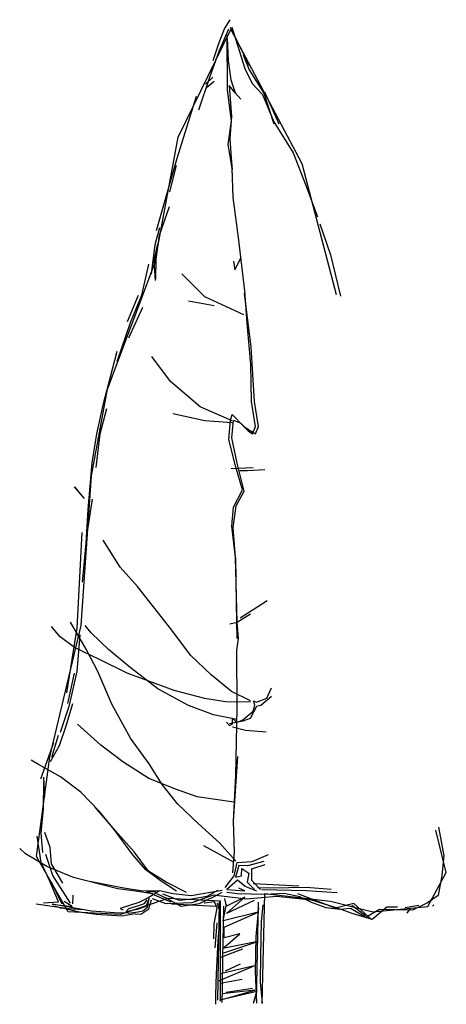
# Model space of a CAD drawing. Extents: x 41.4 to 46.6, y 31.5 to 43.4.
import ezdxf

# ---------------------------------------------------------------- set-up
doc = ezdxf.new("R2010")
doc.units = 0
doc.header["$LTSCALE"] = 40
doc.layers.get('0').update_dxf_attribs({"linetype": 'CONTINUOUS'})
doc.layers.add('TR_OUT', color=7, linetype='CONTINUOUS')

msp = doc.modelspace()

# ---------------------------------------------------------------- linework, layer by layer
at = {"color": 0}
for p, q in [((43.878, 43.3), (43.948, 43.411)), ((43.813, 43.029), (43.931, 43.299)), ((43.815, 43.135), (43.878, 43.3)), ((43.947, 43.321), (44.179, 42.857)), ((43.969, 43.321), (44.126, 42.82)), ((43.912, 43.186), (43.924, 42.919)), ((43.917, 42.562), (43.913, 43.222)), ((43.743, 42.918), (43.815, 43.135)), ((43.702, 42.715), (43.813, 43.029)), ((44.106, 42.986), (44.179, 42.804)), ((43.924, 42.919), (43.955, 42.685)), ((44.126, 42.82), (44.213, 42.638)), ((44.179, 42.804), (44.354, 42.522)), ((43.567, 42.318), (43.702, 42.715)), ((43.65, 42.631), (43.736, 42.715)), ((43.955, 42.685), (44.007, 42.524)), ((43.754, 42.661), (43.662, 42.587)), ((44.007, 42.524), (43.936, 42.614)), ((43.936, 42.614), (43.965, 42.238)), ((44.213, 42.638), (44.339, 42.507)), ((43.305, 41.734), (43.541, 42.484)), ((43.964, 42.186), (43.917, 42.562)), ((44.007, 42.524), (44.077, 42.451)), ((44.077, 42.451), (44.007, 42.524)), ((44.339, 42.507), (44.476, 42.173)), ((44.354, 42.522), (44.476, 42.15)), ((44.362, 42.537), (44.536, 42.149)), ((43.965, 42.238), (43.942, 41.972)), ((43.923, 41.9), (43.964, 42.186)), ((44.476, 42.173), (44.711, 41.799)), ((43.942, 41.972), (43.957, 41.793)), ((43.972, 41.614), (43.923, 41.9)), ((43.055, 40.857), (43.305, 41.734)), ((43.957, 41.793), (43.972, 41.596)), ((44.711, 41.799), (44.869, 41.397)), ((43.217, 41.329), (43.298, 41.644)), ((43.984, 41.257), (43.972, 41.614)), ((44.869, 41.397), (45.006, 41.025)), ((44.047, 40.773), (43.984, 41.257)), ((43.094, 40.804), (43.214, 41.148)), ((43.04, 40.691), (43.096, 40.894)), ((45.035, 40.939), (45.163, 40.563)), ((43.051, 40.51), (43.094, 40.804)), ((42.995, 40.33), (43.04, 40.691)), ((43.027, 40.497), (43.074, 40.698)), ((44.124, 40.13), (44.047, 40.773)), ((45.163, 40.563), (45.282, 40.063)), ((42.879, 40.076), (42.965, 40.45)), ((43.044, 40.252), (43.027, 40.497)), ((43.047, 40.269), (43.051, 40.51)), ((43.988, 40.489), (44.004, 40.382)), ((44.004, 40.382), (44.077, 40.523)), ((43.64, 40.057), (43.361, 40.335)), ((42.706, 39.756), (42.84, 40.076)), ((42.741, 39.743), (42.879, 40.076)), ((44.201, 39.45), (44.123, 40.094)), ((44.153, 39.736), (44.124, 40.13)), ((43.752, 39.945), (43.445, 40.002)), ((44.113, 39.836), (43.64, 40.057)), ((42.719, 39.558), (42.891, 39.929)), ((42.581, 39.273), (42.741, 39.743)), ((44.198, 39.236), (44.153, 39.736)), ((42.498, 39.088), (42.579, 39.396)), ((44.242, 38.788), (44.201, 39.45)), ((43.224, 39.03), (43, 39.334)), ((44.206, 38.789), (44.198, 39.236)), ((42.417, 38.781), (42.498, 39.088)), ((43.585, 38.723), (43.224, 39.03)), ((42.335, 38.398), (42.417, 38.781)), ((44.254, 38.485), (44.206, 38.789)), ((44.29, 38.484), (44.242, 38.788)), ((42.372, 38.397), (42.453, 38.704)), ((43.64, 38.556), (43.253, 38.64)), ((43.972, 38.556), (43.585, 38.723)), ((43.953, 38.562), (43.972, 38.632)), ((43.972, 38.632), (44.112, 38.487)), ((43.972, 38.531), (43.64, 38.556)), ((43.931, 38.33), (43.953, 38.562)), ((43.967, 38.348), (43.989, 38.562)), ((43.989, 38.562), (44.077, 38.524)), ((44.077, 38.524), (44.165, 38.432)), ((42.276, 38.044), (42.335, 38.398)), ((42.327, 37.991), (42.372, 38.397)), ((44.112, 38.487), (44.253, 38.395)), ((44.165, 38.432), (44.217, 38.395)), ((44.217, 38.395), (44.254, 38.485)), ((44.253, 38.395), (44.29, 38.484)), ((44.013, 38.008), (43.931, 38.33)), ((44.032, 38.042), (43.967, 38.348)), ((42.228, 37.48), (42.276, 38.044)), ((44.116, 37.701), (44.032, 38.042)), ((44.227, 37.986), (43.96, 37.973)), ((44.098, 37.72), (44.013, 38.008)), ((44.066, 37.953), (44.156, 37.951)), ((44.156, 37.951), (44.369, 37.965)), ((42.185, 37.612), (42.063, 37.757)), ((42.063, 37.757), (42.134, 37.667)), ((43.988, 37.507), (44.098, 37.72)), ((44.022, 37.525), (44.116, 37.701)), ((42.223, 37.239), (42.283, 37.607)), ((42.205, 37.073), (42.228, 37.48)), ((43.966, 37.277), (43.988, 37.507)), ((43.983, 37.258), (44.022, 37.525)), ((42.096, 36.042), (42.155, 37.202)), ((44.011, 36.901), (43.966, 37.277)), ((44.011, 36.901), (43.983, 37.258)), ((42.617, 36.782), (42.409, 37.109)), ((42.159, 36.599), (42.205, 37.073)), ((44.033, 36.115), (44.011, 36.901)), ((44.011, 36.901), (44.019, 36.347)), ((42.827, 36.547), (42.617, 36.782)), ((43.212, 36.057), (42.827, 36.547)), ((44.07, 36.168), (44.395, 36.377)), ((44.019, 36.347), (44.029, 35.918)), ((44.033, 36.115), (44.195, 36.218)), ((41.888, 35.939), (41.784, 36.065)), ((41.969, 35.261), (42.096, 36.042)), ((42.206, 35.791), (42.016, 36.115)), ((42.264, 35.986), (42.193, 36.076)), ((43.472, 35.714), (43.212, 36.057)), ((43.944, 36.098), (44.033, 36.115)), ((44.047, 35.918), (44.033, 36.115)), ((42.064, 35.811), (41.888, 35.939)), ((42.094, 35.518), (42.132, 35.962)), ((42.475, 35.786), (42.264, 35.986)), ((44.027, 35.776), (44.047, 35.918)), ((42.364, 35.663), (42.064, 35.811)), ((42.344, 35.52), (42.206, 35.791)), ((42.738, 35.567), (42.475, 35.786)), ((44.032, 35.08), (44.027, 35.776)), ((42.7, 35.497), (42.364, 35.663)), ((43.718, 35.478), (43.472, 35.714)), ((43.072, 35.31), (42.738, 35.567)), ((41.982, 35.132), (42.064, 35.5)), ((42.004, 35.113), (42.094, 35.518)), ((42.515, 35.125), (42.344, 35.52)), ((43.268, 35.29), (42.7, 35.497)), ((43.964, 35.278), (43.718, 35.478)), ((43.443, 35.108), (43.072, 35.31)), ((43.641, 35.193), (43.268, 35.29)), ((44.391, 35.198), (44.448, 35.321)), ((43.891, 35.153), (43.641, 35.193)), ((44.194, 35.165), (43.964, 35.278)), ((44.266, 35.146), (44.391, 35.198)), ((44.446, 35.215), (44.318, 35.109)), ((41.892, 34.783), (42.004, 35.113)), ((41.962, 34.861), (42.042, 35.131)), ((42.74, 34.71), (42.515, 35.125)), ((43.746, 34.995), (43.443, 35.108)), ((44.194, 35.147), (43.891, 35.153)), ((44.017, 34.258), (44.032, 35.08)), ((44.265, 35.094), (44.19, 34.951)), ((44.228, 35.04), (44.247, 35.11)), ((44.247, 35.11), (44.23, 35.165)), ((44.23, 35.165), (44.266, 35.146)), ((44.318, 35.109), (44.265, 35.094)), ((44.03, 34.936), (43.746, 34.995)), ((43.975, 34.884), (43.976, 34.955)), ((43.976, 34.955), (44.029, 34.901)), ((44.029, 34.901), (44.102, 34.934)), ((44.19, 34.951), (44.101, 34.918)), ((44.102, 34.934), (44.228, 35.04)), ((41.882, 34.622), (41.962, 34.861)), ((42.382, 34.627), (42.101, 34.882)), ((43.905, 34.904), (43.94, 34.867)), ((44.101, 34.918), (43.94, 34.885)), ((43.94, 34.867), (43.975, 34.884)), ((43.974, 34.848), (44.134, 34.809)), ((41.789, 34.48), (41.869, 34.75)), ((42.967, 34.401), (42.74, 34.71)), ((44.134, 34.809), (44.384, 34.787)), ((41.656, 34.219), (41.815, 34.66)), ((41.773, 34.428), (41.882, 34.622)), ((42.647, 34.425), (42.382, 34.627)), ((43.989, 33.705), (44.039, 34.49)), ((41.627, 34.391), (41.54, 34.445)), ((41.893, 34.242), (41.627, 34.391)), ((42.964, 34.223), (42.647, 34.425)), ((43.123, 34.15), (42.967, 34.401)), ((41.705, 34.007), (41.694, 34.241)), ((42.139, 34.059), (41.893, 34.242)), ((43.3, 34.092), (42.964, 34.223)), ((43.989, 33.705), (44.017, 34.258)), ((41.687, 33.856), (41.693, 34.188)), ((43.315, 33.914), (43.123, 34.15)), ((42.367, 33.825), (42.139, 34.059)), ((43.549, 34), (43.3, 34.092)), ((43.993, 33.938), (43.549, 34)), ((42.559, 33.589), (42.314, 33.878)), ((43.561, 33.677), (43.315, 33.914)), ((41.659, 33.563), (41.687, 33.856)), ((42.542, 33.607), (42.367, 33.825)), ((43.824, 33.441), (43.561, 33.677)), ((44, 33.33), (43.989, 33.705)), ((46.47, 33.634), (46.536, 33.287)), ((41.66, 33.208), (41.613, 33.526)), ((41.678, 33.329), (41.659, 33.563)), ((41.77, 33.388), (41.703, 33.568)), ((42.769, 33.3), (42.542, 33.607)), ((42.787, 33.334), (42.559, 33.589)), ((41.784, 33.192), (41.77, 33.388)), ((43.998, 33.205), (43.627, 33.409)), ((44.017, 33.223), (43.824, 33.441)), ((41.471, 33.313), (41.4, 33.377)), ((41.729, 33.156), (41.471, 33.313)), ((41.801, 33.048), (41.715, 33.305)), ((42.926, 33.119), (42.769, 33.3)), ((42.961, 33.1), (42.787, 33.334)), ((43.978, 33.081), (44, 33.33)), ((44.213, 33.22), (44.411, 33.304)), ((46.536, 33.287), (46.509, 33.047)), ((41.762, 32.988), (41.66, 33.208)), ((42.052, 33.024), (41.729, 33.156)), ((41.922, 32.958), (41.784, 33.192)), ((43.995, 33.045), (44.034, 33.205)), ((44.052, 33.168), (44.013, 33.027)), ((44.034, 33.205), (44.213, 33.22)), ((44.158, 33.167), (44.052, 33.168)), ((44.355, 33.217), (44.158, 33.167)), ((44.211, 33.13), (44.373, 33.181)), ((42.013, 32.712), (41.801, 33.048)), ((43.102, 32.989), (42.926, 33.119)), ((43.174, 32.97), (42.961, 33.1)), ((43.886, 32.905), (43.995, 33.045)), ((44.013, 33.027), (44.085, 33.043)), ((44.085, 33.043), (44.087, 33.132)), ((44.087, 33.132), (44.174, 33.078)), ((44.174, 33.078), (44.154, 32.97)), ((44.209, 32.987), (44.211, 33.13)), ((46.509, 33.047), (46.467, 32.806)), ((41.87, 32.73), (41.762, 32.988)), ((41.915, 32.702), (41.784, 32.969)), ((42.351, 32.947), (42.052, 33.024)), ((42.659, 32.894), (42.226, 32.982)), ((42.588, 32.888), (42.351, 32.947)), ((43.296, 32.861), (43.102, 32.989)), ((43.42, 32.841), (43.174, 32.97)), ((44.038, 32.992), (43.908, 32.881)), ((44.128, 32.915), (44.038, 32.992)), ((44.27, 32.86), (44.128, 32.915)), ((44.154, 32.97), (44.243, 32.88)), ((44.313, 32.879), (44.209, 32.987)), ((44.226, 32.951), (44.779, 32.923)), ((42.044, 32.705), (42.046, 32.812)), ((42.802, 32.859), (42.588, 32.888)), ((42.889, 32.858), (42.659, 32.894)), ((43.007, 32.825), (42.802, 32.859)), ((43.071, 32.864), (42.889, 32.858)), ((43.047, 32.848), (42.935, 32.85)), ((42.935, 32.85), (43.007, 32.825)), ((43.014, 32.816), (42.957, 32.777)), ((43.094, 32.863), (43.014, 32.816)), ((43.145, 32.763), (43.03, 32.809)), ((43.19, 32.766), (43.06, 32.827)), ((43.259, 32.826), (43.094, 32.863)), ((43.333, 32.748), (43.133, 32.823)), ((43.474, 32.804), (43.259, 32.826)), ((43.85, 32.869), (43.474, 32.804)), ((43.741, 32.809), (43.483, 32.716)), ((43.666, 32.795), (43.484, 32.761)), ((43.756, 32.794), (43.573, 32.706)), ((43.795, 32.868), (43.666, 32.795)), ((44.147, 32.764), (43.741, 32.809)), ((43.847, 32.845), (43.756, 32.794)), ((43.903, 32.587), (44.125, 32.787)), ((44.125, 32.787), (43.905, 32.678)), ((43.908, 32.881), (44.127, 32.862)), ((44.035, 32.826), (43.908, 32.844)), ((44.201, 32.823), (44.035, 32.826)), ((44.127, 32.862), (44.052, 32.894)), ((44.51, 32.795), (44.147, 32.764)), ((44.367, 32.82), (44.201, 32.823)), ((44.44, 32.895), (44.277, 32.898)), ((44.331, 32.879), (44.688, 32.872)), ((44.601, 32.831), (44.367, 32.82)), ((44.867, 32.905), (44.44, 32.895)), ((44.931, 32.75), (44.51, 32.795)), ((44.789, 32.79), (44.601, 32.831)), ((44.688, 32.872), (44.866, 32.869)), ((45.223, 32.654), (44.767, 32.828)), ((44.931, 32.72), (44.789, 32.79)), ((44.866, 32.869), (45.241, 32.844)), ((45.171, 32.881), (44.867, 32.905)), ((46.467, 32.806), (46.337, 32.718)), ((41.959, 32.649), (41.598, 32.701)), ((41.689, 32.718), (41.87, 32.73)), ((42.268, 32.617), (41.794, 32.701)), ((41.794, 32.701), (42.035, 32.674)), ((42.124, 32.604), (41.809, 32.678)), ((42.035, 32.674), (41.938, 32.736)), ((42.843, 32.72), (42.615, 32.648)), ((42.719, 32.648), (42.813, 32.677)), ((42.813, 32.677), (42.909, 32.708)), ((42.925, 32.675), (42.821, 32.637)), ((42.957, 32.777), (42.843, 32.72)), ((42.892, 32.622), (42.948, 32.667)), ((42.909, 32.708), (42.943, 32.754)), ((42.966, 32.77), (42.925, 32.675)), ((42.948, 32.667), (42.966, 32.77)), ((42.964, 32.644), (42.997, 32.753)), ((43.174, 32.706), (43.006, 32.768)), ((43.235, 32.724), (43.145, 32.763)), ((43.483, 32.716), (43.174, 32.706)), ((43.354, 32.673), (43.19, 32.766)), ((43.774, 32.674), (43.239, 32.702)), ((43.484, 32.761), (43.333, 32.748)), ((43.573, 32.706), (43.354, 32.673)), ((43.757, 32.728), (43.632, 32.713)), ((43.792, 32.656), (43.757, 32.728)), ((43.792, 32.718), (43.828, 32.589)), ((43.799, 31.541), (43.82, 32.732)), ((43.867, 32.678), (43.863, 32.445)), ((43.864, 32.498), (43.905, 32.7)), ((43.905, 32.678), (43.884, 32.769)), ((44.238, 32.747), (43.903, 32.587)), ((44.268, 31.533), (44.29, 32.724)), ((44.342, 32.692), (44.323, 32.489)), ((45.246, 32.653), (44.931, 32.75)), ((45.11, 32.656), (44.931, 32.72)), ((45.443, 32.71), (45.223, 32.654)), ((45.584, 32.561), (45.42, 32.684)), ((45.658, 32.518), (45.443, 32.71)), ((46.231, 32.686), (46.065, 32.659)), ((46.337, 32.718), (46.155, 32.631)), ((46.396, 32.677), (46.414, 32.693)), ((42.163, 32.634), (41.884, 32.654)), ((42.327, 32.578), (42.124, 32.604)), ((42.546, 32.597), (42.268, 32.617)), ((42.636, 32.558), (42.327, 32.578)), ((42.712, 32.594), (42.546, 32.597)), ((42.615, 32.648), (42.653, 32.633)), ((42.797, 32.584), (42.636, 32.558)), ((42.686, 32.609), (42.719, 32.648)), ((42.821, 32.637), (42.686, 32.609)), ((42.712, 32.594), (42.828, 32.607)), ((42.797, 32.584), (42.867, 32.582)), ((42.828, 32.607), (42.892, 32.622)), ((42.867, 32.582), (42.964, 32.644)), ((43.752, 32.46), (43.792, 32.656)), ((43.828, 32.589), (43.799, 32.258)), ((44.288, 32.603), (43.864, 32.498)), ((43.877, 32.422), (44.288, 32.603)), ((44.289, 32.656), (44.26, 32.31)), ((45.276, 32.638), (45.11, 32.656)), ((45.426, 32.59), (45.246, 32.653)), ((45.404, 32.651), (45.276, 32.638)), ((45.591, 32.542), (45.404, 32.651)), ((45.666, 32.518), (45.426, 32.59)), ((45.755, 32.638), (45.591, 32.542)), ((45.846, 32.667), (45.666, 32.518)), ((45.951, 32.635), (45.755, 32.638)), ((45.974, 32.664), (45.846, 32.667)), ((46.155, 32.631), (45.951, 32.635)), ((46.09, 32.593), (46.127, 32.646)), ((43.749, 32.282), (43.752, 32.46)), ((43.765, 32.175), (43.789, 32.477)), ((43.863, 32.445), (43.856, 32.061)), ((44.323, 32.489), (44.316, 32.082)), ((43.858, 32.166), (44.064, 32.343)), ((43.875, 32.294), (43.877, 32.422)), ((44.064, 32.343), (43.875, 32.294)), ((44.26, 32.31), (44.252, 31.888)), ((43.799, 32.258), (43.777, 31.858)), ((44.281, 32.249), (43.858, 32.166)), ((43.872, 32.113), (44.281, 32.249)), ((43.833, 32.061), (44.099, 32.162)), ((44.316, 32.082), (44.31, 31.758)), ((43.798, 31.768), (44.238, 31.956)), ((44.238, 31.956), (43.829, 31.857)), ((43.856, 32.061), (43.849, 31.669)), ((43.89, 31.894), (44.073, 31.981)), ((43.777, 31.858), (43.772, 31.602)), ((44.252, 31.888), (44.268, 31.503)), ((43.827, 31.744), (44.092, 31.792)), ((44.31, 31.758), (44.336, 31.502)), ((43.772, 31.602), (43.77, 31.489)), ((43.824, 31.541), (44.248, 31.661)), ((44.27, 31.646), (43.824, 31.541)), ((43.849, 31.669), (43.846, 31.51)), ((44.248, 31.661), (43.848, 31.616)), ((43.901, 31.638), (44.218, 31.685)), ((44.23, 31.503), (44.27, 31.646))]:
    msp.add_line(p, q, dxfattribs=at)
at = {"layer": 'TR_OUT', "color": 0}
for points in [[(43.83, 31.529), (43.83, 32.738), (43.194, 32.769), (42.621, 32.578), (41.985, 32.61), (41.603, 33.277), (41.763, 34.486), (42.145, 36.077), (42.27, 37.887), (42.461, 38.936), (43.034, 40.465), (43.319, 41.99), (43.955, 43.293), (44.816, 41.67), (45.23, 40.082)], [(44.337, 31.498), (44.369, 32.832), (45.164, 32.738), (45.675, 32.61), (46.342, 32.672), (46.564, 33.086), (46.436, 33.596)]]:
    msp.add_lwpolyline(points, dxfattribs=at)

doc.saveas('drawing.dxf')
